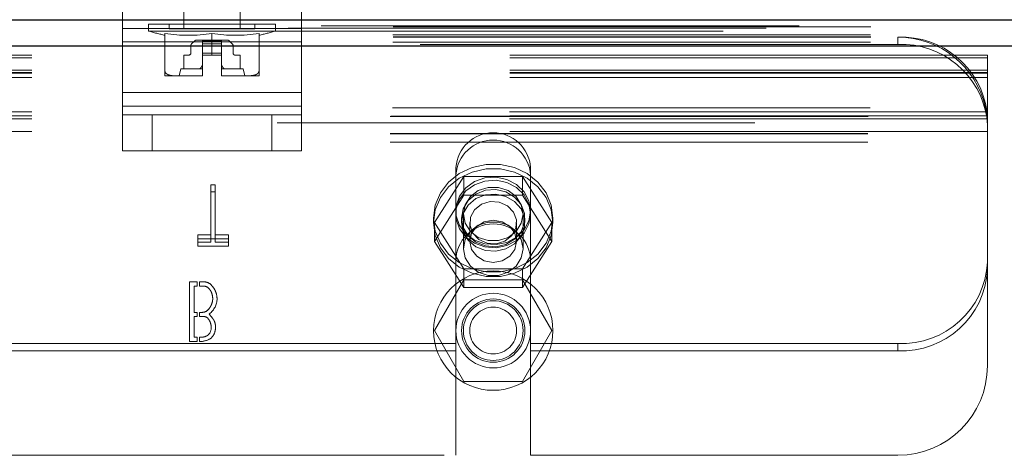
# Model space of a CAD drawing. Header units: inches. Extents: x 0.2 to 10.8, y 0.2 to 8.2.
# Tile 12 of 176: x 3.3138 to 3.5199, y 1.9046 to 1.9958. Entities that reach past the tile are written whole.
import ezdxf

# ---------------------------------------------------------------- set-up
doc = ezdxf.new("R2010")
doc.units = ezdxf.units.IN
doc.header["$MEASUREMENT"] = 0
doc.linetypes.add('HIDDEN', pattern=[0.07500000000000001, 0.05, -0.025])
doc.layers.add('DIMENSIONS', color=140, linetype='Continuous')
doc.styles.add('SLDTEXTSTYLE0', font='TXT', dxfattribs={"width": 0.7})
doc.dimstyles.new('SLDDIMSTYLE0', dxfattribs={"dimtxt": 0.0849609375, "dimasz": 0.13, "dimexe": 0, "dimexo": 0.0625, "dimgap": 0.021240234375, "dimtad": 0, "dimtih": 1, "dimtoh": 1, "dimlfac": 20, "dimrnd": 1e-09, "dimzin": 12, "dimdsep": 46, "dimtxsty": 'SLDTEXTSTYLE0', "dimsah": 1, "dimcen": 0.09, "dimadec": 0, "dimazin": 3, "dimtfac": 1, "dimtofl": 0, "dimtmove": 0, "dimatfit": 3, "dimfxl": 0, "dimfrac": 2, "dimtolj": 1, "dimtzin": 12, "dimarcsym": 0})

# ---------------------------------------------------------------- blocks, each defined once
blk = doc.blocks.new('_D_28')
at = {"layer": 'DIMENSIONS'}
for p, q in [((3.191375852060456, 2.040345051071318), (3.191375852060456, 2.369046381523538)), ((4.868275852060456, 2.040345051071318), (4.868275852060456, 2.369046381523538)), ((3.191375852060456, 2.244046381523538), (3.735353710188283, 2.244046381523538)), ((3.850485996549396, 2.244046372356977), (3.821955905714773, 2.244046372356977)), ((3.821955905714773, 2.244046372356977), (3.821955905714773, 2.109015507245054)), ((4.173634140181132, 2.244046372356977), (4.202164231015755, 2.244046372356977)), ((4.202164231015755, 2.244046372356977), (4.202164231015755, 2.109015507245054)), ((4.868275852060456, 2.244046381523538), (4.288766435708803, 2.244046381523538)), ((3.821955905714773, 2.109015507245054), (3.850485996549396, 2.109015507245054)), ((4.202164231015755, 2.109015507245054), (4.173634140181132, 2.109015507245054))]:
    blk.add_line(p, q, dxfattribs=at)
for points in [[(3.191375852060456, 2.244046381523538), (3.321375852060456, 2.224046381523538), (3.321375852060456, 2.264046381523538)], [(4.868275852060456, 2.244046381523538), (4.738275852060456, 2.264046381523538), (4.738275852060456, 2.224046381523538)]]:
    blk.add_solid(points, dxfattribs=at)
at = {"layer": 'DIMENSIONS', "char_height": 0.08333333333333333, "attachment_point": 1, "style": 'SLDTEXTSTYLE0'}
for s, insert in [('33.54', (3.850485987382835, 2.370488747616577)), ('851.9', (3.850485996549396, 2.216437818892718))]:
    blk.add_mtext(s, dxfattribs=dict(at, insert=insert))

msp = doc.modelspace()

# ---------------------------------------------------------------- linework, layer by layer
at = {"color": 7, "linetype": 'HIDDEN', "lineweight": 18}
for p, q in [((3.348148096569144, 2.013381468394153), (3.348148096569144, 1.993919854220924)), ((3.359959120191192, 1.993919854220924), (3.359959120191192, 2.013381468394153)), ((3.335304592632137, 2.003368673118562), (3.335304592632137, 1.993992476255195)), ((3.372804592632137, 2.003368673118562), (3.372804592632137, 1.993992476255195)), ((3.335302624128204, 1.991180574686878), (3.335302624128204, 1.995868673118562)), ((3.372802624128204, 1.991180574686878), (3.372802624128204, 1.995868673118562)), ((3.170027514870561, 1.994058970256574), (4.889616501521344, 1.994058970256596)), ((3.176928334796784, 1.994493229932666), (4.882701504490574, 1.994493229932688)), ((3.191971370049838, 1.994315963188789), (4.867680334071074, 1.994315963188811)), ((3.372802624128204, 1.993992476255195), (3.335302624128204, 1.993992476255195)), ((3.335304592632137, 1.993992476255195), (3.372804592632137, 1.993992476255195)), ((3.335304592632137, 1.993992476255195), (3.335304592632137, 1.980556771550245)), ((3.340766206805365, 1.994904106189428), (3.367341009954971, 1.994904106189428)), ((3.340766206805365, 1.994904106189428), (3.340766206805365, 1.993438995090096)), ((3.340766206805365, 1.993438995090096), (3.367341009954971, 1.993438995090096)), ((3.345096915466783, 1.994904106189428), (3.345096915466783, 1.993919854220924)), ((3.345096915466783, 1.993919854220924), (3.363010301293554, 1.993919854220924)), ((3.363010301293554, 1.993919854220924), (3.363010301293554, 1.994904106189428)), ((3.367341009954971, 1.993438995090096), (3.367341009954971, 1.994904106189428)), ((3.372804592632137, 1.993992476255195), (3.372804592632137, 1.980556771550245)), ((3.191925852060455, 1.992627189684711), (4.867725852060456, 1.992627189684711)), ((3.191925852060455, 1.991105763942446), (4.867725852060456, 1.991105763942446)), ((3.191971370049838, 1.99214505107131), (4.867680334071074, 1.99214505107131)), ((3.372802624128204, 1.991180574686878), (3.335302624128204, 1.991180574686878)), ((3.335302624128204, 1.977744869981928), (3.335302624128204, 1.991180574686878)), ((3.335304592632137, 1.991180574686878), (3.372804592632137, 1.991180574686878)), ((3.344211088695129, 1.992905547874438), (3.344211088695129, 1.985023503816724)), ((3.350435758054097, 1.991384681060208), (3.349797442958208, 1.990746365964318)), ((3.352085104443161, 1.991557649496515), (3.350853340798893, 1.991557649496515)), ((3.356022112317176, 1.991557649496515), (3.352085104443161, 1.991557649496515)), ((3.352085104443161, 1.991384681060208), (3.352085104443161, 1.991557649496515)), ((3.352085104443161, 1.990746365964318), (3.352085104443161, 1.991384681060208)), ((3.356022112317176, 1.991384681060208), (3.352085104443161, 1.991384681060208)), ((3.356022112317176, 1.991384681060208), (3.352085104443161, 1.991384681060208)), ((3.352085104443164, 1.991384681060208), (3.35602211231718, 1.991384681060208)), ((3.352085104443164, 1.991384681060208), (3.35602211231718, 1.991384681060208)), ((3.354053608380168, 1.992905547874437), (3.354053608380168, 1.988408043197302)), ((3.356022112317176, 1.991384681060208), (3.356022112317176, 1.991557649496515)), ((3.357253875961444, 1.991557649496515), (3.356022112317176, 1.991557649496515)), ((3.356022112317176, 1.990746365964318), (3.356022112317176, 1.991384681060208)), ((3.358309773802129, 1.990746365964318), (3.357671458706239, 1.991384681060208)), ((3.363896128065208, 1.992905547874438), (3.363896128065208, 1.985023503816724)), ((3.372802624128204, 1.977744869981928), (3.372802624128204, 1.991180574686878)), ((3.497625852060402, 1.990623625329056), (3.497625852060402, 1.992145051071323)), ((3.191971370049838, 1.99034505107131), (4.867680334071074, 1.99034505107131)), ((3.191971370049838, 1.99034505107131), (4.867680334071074, 1.99034505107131)), ((3.191971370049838, 1.99034505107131), (4.867680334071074, 1.99034505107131)), ((3.191971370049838, 1.990345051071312), (4.867680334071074, 1.990345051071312)), ((3.191971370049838, 1.990345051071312), (4.867680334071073, 1.990345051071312)), ((3.497625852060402, 1.990623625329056), (3.210125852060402, 1.990623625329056)), ((3.349624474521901, 1.990328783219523), (3.349624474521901, 1.988801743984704)), ((3.352085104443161, 1.990328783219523), (3.352085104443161, 1.990746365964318)), ((3.356022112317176, 1.990746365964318), (3.352085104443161, 1.990746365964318)), ((3.356022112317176, 1.990746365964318), (3.352085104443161, 1.990746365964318)), ((3.352085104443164, 1.990746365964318), (3.35602211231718, 1.990746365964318)), ((3.352085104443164, 1.990746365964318), (3.35602211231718, 1.990746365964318)), ((3.352085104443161, 1.988801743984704), (3.352085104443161, 1.990328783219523)), ((3.356022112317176, 1.990328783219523), (3.352085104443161, 1.990328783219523)), ((3.356022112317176, 1.990328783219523), (3.352085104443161, 1.990328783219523)), ((3.352085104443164, 1.990328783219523), (3.35602211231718, 1.990328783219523)), ((3.352085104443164, 1.990328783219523), (3.35602211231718, 1.990328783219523)), ((3.356022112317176, 1.990328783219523), (3.356022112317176, 1.990746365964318)), ((3.356022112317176, 1.988801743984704), (3.356022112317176, 1.990328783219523)), ((3.358482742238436, 1.988801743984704), (3.358482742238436, 1.990328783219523)), ((3.516375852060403, 1.988363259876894), (3.191375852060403, 1.988363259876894)), ((3.516375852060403, 1.987857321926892), (3.191375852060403, 1.987857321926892)), ((3.3492307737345, 1.988408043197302), (3.348148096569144, 1.988408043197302)), ((3.348148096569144, 1.988408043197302), (3.348148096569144, 1.985553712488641)), ((3.356022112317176, 1.988801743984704), (3.352085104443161, 1.988801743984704)), ((3.352085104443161, 1.988408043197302), (3.352085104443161, 1.988801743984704)), ((3.356022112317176, 1.988801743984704), (3.352085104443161, 1.988801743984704)), ((3.352085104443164, 1.988801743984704), (3.35602211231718, 1.988801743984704)), ((3.352085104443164, 1.988801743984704), (3.35602211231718, 1.988801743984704)), ((3.352085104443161, 1.988408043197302), (3.352085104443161, 1.984077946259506)), ((3.354053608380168, 1.988408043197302), (3.352085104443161, 1.988408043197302)), ((3.354053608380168, 1.988408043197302), (3.356022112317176, 1.988408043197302)), ((3.356022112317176, 1.988408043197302), (3.356022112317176, 1.988801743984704)), ((3.356022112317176, 1.988408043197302), (3.356022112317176, 1.984077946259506)), ((3.359959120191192, 1.988408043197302), (3.358876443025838, 1.988408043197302)), ((3.359959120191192, 1.985553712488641), (3.359959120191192, 1.988408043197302)), ((3.516375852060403, 1.987857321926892), (3.516375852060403, 1.988363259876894)), ((3.516375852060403, 1.975685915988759), (3.516375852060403, 1.987857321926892)), ((3.516375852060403, 1.985245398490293), (3.191375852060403, 1.985245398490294)), ((3.347557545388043, 1.985553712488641), (3.347163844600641, 1.984077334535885)), ((3.347557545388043, 1.985553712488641), (3.352085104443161, 1.985553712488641)), ((3.356022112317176, 1.985553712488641), (3.360549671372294, 1.985553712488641)), ((3.360943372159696, 1.984077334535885), (3.360549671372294, 1.985553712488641)), ((3.516375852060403, 1.984763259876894), (3.191375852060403, 1.984763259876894)), ((3.516375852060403, 1.984594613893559), (3.191375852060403, 1.98459461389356)), ((3.516375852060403, 1.983723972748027), (3.191375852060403, 1.983723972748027)), ((3.344211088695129, 1.984077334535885), (3.346272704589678, 1.984077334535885)), ((3.346272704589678, 1.984077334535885), (3.351991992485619, 1.984077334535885)), ((3.351991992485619, 1.984077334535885), (3.352085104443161, 1.984077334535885)), ((3.352085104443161, 1.984077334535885), (3.351991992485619, 1.984077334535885)), ((3.351991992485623, 1.984077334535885), (3.352085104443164, 1.984077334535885)), ((3.352085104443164, 1.984077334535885), (3.351991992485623, 1.984077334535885)), ((3.352085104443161, 1.984077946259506), (3.352085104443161, 1.984077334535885)), ((3.356022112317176, 1.984077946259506), (3.356022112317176, 1.984077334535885)), ((3.356022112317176, 1.984077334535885), (3.356115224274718, 1.984077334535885)), ((3.356115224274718, 1.984077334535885), (3.356022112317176, 1.984077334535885)), ((3.35602211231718, 1.984077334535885), (3.356115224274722, 1.984077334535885)), ((3.356115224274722, 1.984077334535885), (3.35602211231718, 1.984077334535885)), ((3.356115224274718, 1.984077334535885), (3.361834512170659, 1.984077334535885)), ((3.361834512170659, 1.984077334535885), (3.363896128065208, 1.984077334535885)), ((3.372802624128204, 1.980556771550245), (3.335302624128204, 1.980556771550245)), ((3.335304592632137, 1.980556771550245), (3.372804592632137, 1.980556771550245)), ((3.335304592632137, 1.980556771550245), (3.335304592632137, 1.975868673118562)), ((3.372804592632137, 1.980556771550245), (3.372804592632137, 1.975868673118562)), ((3.191807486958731, 1.97739505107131), (3.515944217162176, 1.97739505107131)), ((3.191807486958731, 1.97739505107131), (3.515944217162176, 1.97739505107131)), ((3.372802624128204, 1.977744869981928), (3.335302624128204, 1.977744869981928)), ((3.335302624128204, 1.968368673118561), (3.335302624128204, 1.977744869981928)), ((3.335304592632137, 1.977744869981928), (3.372804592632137, 1.977744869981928)), ((3.372802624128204, 1.968368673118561), (3.372802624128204, 1.977744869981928)), ((3.516375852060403, 1.975685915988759), (3.191375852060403, 1.97568591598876)), ((3.191375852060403, 1.975517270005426), (3.516375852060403, 1.975517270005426)), ((3.516311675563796, 1.976556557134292), (3.191440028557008, 1.976556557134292)), ((3.516311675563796, 1.975035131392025), (3.191440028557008, 1.975035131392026)), ((3.191505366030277, 1.97559505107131), (3.516246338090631, 1.97559505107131)), ((3.335304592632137, 1.97586867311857), (3.335302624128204, 1.975868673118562)), ((3.335304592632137, 1.975868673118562), (3.335304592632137, 1.968368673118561)), ((3.335304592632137, 1.975868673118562), (3.341554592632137, 1.975868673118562)), ((3.341552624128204, 1.975868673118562), (3.341552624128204, 1.968368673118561)), ((3.341554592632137, 1.975868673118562), (3.341554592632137, 1.968368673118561)), ((3.341554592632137, 1.975868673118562), (3.366554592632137, 1.975868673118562)), ((3.366552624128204, 1.975868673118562), (3.366552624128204, 1.968368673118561)), ((3.366554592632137, 1.975868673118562), (3.366554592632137, 1.968368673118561)), ((3.366554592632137, 1.975868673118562), (3.372804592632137, 1.975868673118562)), ((3.372804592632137, 1.975868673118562), (3.372804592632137, 1.968368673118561)), ((3.516375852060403, 1.975525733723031), (3.516375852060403, 1.975685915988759)), ((3.516375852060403, 1.975525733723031), (3.516375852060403, 1.973726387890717)), ((4.867680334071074, 1.97424505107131), (3.191971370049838, 1.97424505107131)), ((3.516375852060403, 1.973726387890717), (3.516375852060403, 1.973395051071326)), ((3.516375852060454, 1.97339505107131), (3.516375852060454, 1.97019505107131)), ((3.516375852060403, 1.972423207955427), (3.191375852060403, 1.972423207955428)), ((3.191375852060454, 1.97199505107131), (3.516375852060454, 1.97199505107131)), ((3.191375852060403, 1.971917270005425), (3.516375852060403, 1.971917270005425)), ((3.191375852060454, 1.97019505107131), (3.516375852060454, 1.97019505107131)), ((3.191375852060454, 1.97019505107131), (3.516375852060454, 1.97019505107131)), ((3.335304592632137, 1.968368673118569), (3.335302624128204, 1.968368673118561)), ((3.341554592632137, 1.968368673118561), (3.335304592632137, 1.968368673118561)), ((3.341554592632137, 1.968368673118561), (3.366554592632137, 1.968368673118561)), ((3.372804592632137, 1.968368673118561), (3.366554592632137, 1.968368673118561)), ((3.516375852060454, 1.97019505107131), (3.516375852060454, 1.92339505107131)), ((3.405113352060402, 1.964876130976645), (3.405113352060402, 1.963354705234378)), ((3.420738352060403, 1.964876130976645), (3.420738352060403, 1.963354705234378)), ((3.400628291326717, 1.953332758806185), (3.406777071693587, 1.962984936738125)), ((3.405113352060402, 1.945270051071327), (3.405113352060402, 1.963354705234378)), ((3.406777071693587, 1.962984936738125), (3.406777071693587, 1.959075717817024)), ((3.406777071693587, 1.962984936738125), (3.419074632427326, 1.962984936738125)), ((3.419074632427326, 1.962984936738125), (3.419074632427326, 1.959075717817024)), ((3.419074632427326, 1.962984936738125), (3.425223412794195, 1.953332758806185)), ((3.420738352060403, 1.945270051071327), (3.420738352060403, 1.963354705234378)), ((3.353832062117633, 1.96127335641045), (3.353832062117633, 1.959751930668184)), ((3.354720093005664, 1.96127335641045), (3.353832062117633, 1.96127335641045)), ((3.354720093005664, 1.96127335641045), (3.354720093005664, 1.959751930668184)), ((3.353832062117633, 1.959751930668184), (3.354720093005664, 1.959751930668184)), ((3.353832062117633, 1.949245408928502), (3.353832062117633, 1.959751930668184)), ((3.354720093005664, 1.959751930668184), (3.354720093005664, 1.949245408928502)), ((3.400628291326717, 1.949423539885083), (3.406777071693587, 1.959075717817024)), ((3.406777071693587, 1.959075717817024), (3.419074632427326, 1.959075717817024)), ((3.419074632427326, 1.959075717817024), (3.425223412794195, 1.949423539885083)), ((3.400425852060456, 1.954283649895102), (3.400425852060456, 1.953332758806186)), ((3.406300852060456, 1.954283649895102), (3.406300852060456, 1.953332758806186)), ((3.406675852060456, 1.955144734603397), (3.406675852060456, 1.947880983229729)), ((3.419175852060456, 1.947880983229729), (3.419175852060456, 1.955144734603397)), ((3.419550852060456, 1.953332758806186), (3.419550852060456, 1.954283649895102)), ((3.425425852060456, 1.953332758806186), (3.425425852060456, 1.954283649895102)), ((3.400628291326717, 1.953332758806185), (3.400628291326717, 1.949423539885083)), ((3.406777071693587, 1.943680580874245), (3.400628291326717, 1.953332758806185)), ((3.408028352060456, 1.953332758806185), (3.408028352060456, 1.949423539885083)), ((3.417823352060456, 1.949423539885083), (3.417823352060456, 1.953332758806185)), ((3.425223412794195, 1.953332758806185), (3.419074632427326, 1.943680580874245)), ((3.425223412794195, 1.953332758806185), (3.425223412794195, 1.949423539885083)), ((3.351090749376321, 1.950766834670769), (3.351090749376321, 1.949245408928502)), ((3.353832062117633, 1.950766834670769), (3.351090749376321, 1.950766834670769)), ((3.351090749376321, 1.949944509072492), (3.357519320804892, 1.949944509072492)), ((3.357519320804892, 1.950766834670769), (3.354720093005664, 1.950766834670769)), ((3.357519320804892, 1.950766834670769), (3.357519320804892, 1.949245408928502)), ((3.351090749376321, 1.949245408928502), (3.353832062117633, 1.949245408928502)), ((3.351090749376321, 1.948423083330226), (3.351090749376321, 1.949245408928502)), ((3.357519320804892, 1.948423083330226), (3.351090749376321, 1.948423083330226)), ((3.354720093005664, 1.949245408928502), (3.357519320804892, 1.949245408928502)), ((3.357519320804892, 1.949245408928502), (3.357519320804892, 1.948423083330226)), ((3.406777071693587, 1.939771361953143), (3.400628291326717, 1.949423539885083)), ((3.425223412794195, 1.949423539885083), (3.419074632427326, 1.939771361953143)), ((3.405113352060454, 1.94527005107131), (3.405113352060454, 1.90464505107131)), ((3.419074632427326, 1.943680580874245), (3.406777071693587, 1.943680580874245)), ((3.406777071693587, 1.943680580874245), (3.406777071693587, 1.939771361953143)), ((3.419074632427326, 1.943680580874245), (3.419074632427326, 1.939771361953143)), ((3.420738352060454, 1.94527005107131), (3.420738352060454, 1.90464505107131)), ((3.349378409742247, 1.940936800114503), (3.350973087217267, 1.940936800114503)), ((3.349378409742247, 1.928436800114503), (3.349378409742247, 1.940936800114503)), ((3.350314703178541, 1.940058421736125), (3.350314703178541, 1.934556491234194)), ((3.350973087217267, 1.940058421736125), (3.350314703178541, 1.940058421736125)), ((3.350973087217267, 1.940936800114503), (3.350973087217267, 1.940058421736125)), ((3.351473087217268, 1.940058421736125), (3.351473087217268, 1.940936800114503)), ((3.406777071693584, 1.94139505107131), (3.400628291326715, 1.93074505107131)), ((3.419074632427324, 1.94139505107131), (3.406777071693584, 1.94139505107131)), ((3.419074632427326, 1.939771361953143), (3.406777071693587, 1.939771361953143)), ((3.425223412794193, 1.93074505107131), (3.419074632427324, 1.94139505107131)), ((3.350314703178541, 1.934556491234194), (3.350973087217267, 1.934556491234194)), ((3.350314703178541, 1.933697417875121), (3.350314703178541, 1.929344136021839)), ((3.350973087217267, 1.933697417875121), (3.350314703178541, 1.933697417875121)), ((3.350973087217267, 1.934556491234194), (3.350973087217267, 1.933697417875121)), ((3.351473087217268, 1.933697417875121), (3.351473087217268, 1.934556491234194)), ((3.350314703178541, 1.929344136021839), (3.350973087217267, 1.929344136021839)), ((3.350973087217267, 1.929344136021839), (3.350973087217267, 1.928436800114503)), ((3.351473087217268, 1.928441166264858), (3.351473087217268, 1.929344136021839)), ((3.400628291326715, 1.93074505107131), (3.406777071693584, 1.92009505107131)), ((3.419074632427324, 1.92009505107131), (3.425223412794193, 1.93074505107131)), ((3.405113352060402, 1.928057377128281), (3.302638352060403, 1.928057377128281)), ((3.350973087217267, 1.928436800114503), (3.349378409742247, 1.928436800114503)), ((3.497625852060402, 1.928057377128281), (3.420738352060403, 1.928057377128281)), ((3.497625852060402, 1.928057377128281), (3.497625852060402, 1.926535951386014)), ((3.405113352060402, 1.926535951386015), (3.302638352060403, 1.926535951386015)), ((3.497625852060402, 1.926535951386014), (3.420738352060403, 1.926535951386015)), ((3.406777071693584, 1.92009505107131), (3.419074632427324, 1.92009505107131)), ((3.302638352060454, 1.90464505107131), (3.405113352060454, 1.90464505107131)), ((3.420738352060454, 1.90464505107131), (3.497625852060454, 1.90464505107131))]:
    msp.add_line(p, q, dxfattribs=at)
at = {"color": 7, "linetype": 'Continuous', "lineweight": 25}
for p, q in [((3.191971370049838, 1.99574505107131), (4.867680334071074, 1.99574505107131)), ((3.191971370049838, 1.99034505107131), (4.867680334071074, 1.99034505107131))]:
    msp.add_line(p, q, dxfattribs=at)
at = {"color": 7, "linetype": 'HIDDEN', "lineweight": 18, "flags": 128}
for points in [[(3.161072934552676, 1.993388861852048), (4.015896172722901, 1.99338839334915), (4.898576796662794, 1.993388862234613)], [(3.176943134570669, 1.994493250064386), (4.015903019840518, 1.994493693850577), (4.882716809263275, 1.994493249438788)], [(3.191971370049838, 1.992254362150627), (4.015896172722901, 1.992254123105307), (4.867680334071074, 1.992254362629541)], [(3.400425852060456, 1.954283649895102), (3.40078907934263, 1.951572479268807), (3.40185765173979, 1.949018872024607), (3.403569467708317, 1.946771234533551), (3.405825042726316, 1.944960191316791), (3.408493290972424, 1.943690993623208), (3.411419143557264, 1.943037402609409), (3.414432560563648, 1.943037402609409), (3.417358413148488, 1.943690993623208), (3.420026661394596, 1.944960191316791), (3.422282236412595, 1.946771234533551), (3.423994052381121, 1.949018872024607), (3.425062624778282, 1.951572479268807), (3.425425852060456, 1.954283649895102), (3.425062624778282, 1.956994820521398), (3.423994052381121, 1.959548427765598), (3.422282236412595, 1.961796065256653), (3.420026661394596, 1.963607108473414), (3.417358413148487, 1.964876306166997), (3.414432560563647, 1.965529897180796), (3.411419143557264, 1.965529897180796), (3.408493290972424, 1.964876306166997), (3.405825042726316, 1.963607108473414), (3.403569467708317, 1.961796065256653), (3.40185765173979, 1.959548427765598), (3.40078907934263, 1.956994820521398), (3.400425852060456, 1.954283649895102)], [(3.400425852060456, 1.953332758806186), (3.40078907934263, 1.95062158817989), (3.40185765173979, 1.94806798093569), (3.403569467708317, 1.945820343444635), (3.405825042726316, 1.944009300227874), (3.408493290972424, 1.942740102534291), (3.411419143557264, 1.942086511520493), (3.414432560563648, 1.942086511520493), (3.417358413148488, 1.942740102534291), (3.420026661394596, 1.944009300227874), (3.422282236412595, 1.945820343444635), (3.423994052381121, 1.94806798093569), (3.425062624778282, 1.95062158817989), (3.425425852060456, 1.953332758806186), (3.425062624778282, 1.956043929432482), (3.423994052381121, 1.958597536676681), (3.422282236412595, 1.960845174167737), (3.420026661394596, 1.962656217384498), (3.417358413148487, 1.96392541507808), (3.414432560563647, 1.964579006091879), (3.411419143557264, 1.964579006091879), (3.408493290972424, 1.96392541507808), (3.405825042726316, 1.962656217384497), (3.403569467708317, 1.960845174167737), (3.40185765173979, 1.958597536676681), (3.40078907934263, 1.956043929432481), (3.400425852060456, 1.953332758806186)], [(3.420738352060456, 1.955805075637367), (3.42039126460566, 1.953718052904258), (3.4193808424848, 1.951816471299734), (3.417796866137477, 1.950269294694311), (3.415780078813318, 1.949213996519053), (3.4135096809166, 1.948744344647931), (3.411187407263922, 1.948902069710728), (3.409019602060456, 1.94967315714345), (3.407198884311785, 1.950989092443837), (3.405887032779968, 1.952732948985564), (3.405200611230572, 1.954749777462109), (3.405200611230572, 1.956860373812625), (3.405887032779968, 1.958877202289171), (3.407198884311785, 1.960621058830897), (3.409019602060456, 1.961936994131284), (3.411187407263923, 1.962708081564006), (3.4135096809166, 1.962865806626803), (3.415780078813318, 1.962396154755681), (3.417796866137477, 1.961340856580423), (3.4193808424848, 1.959793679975), (3.42039126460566, 1.957892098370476), (3.420738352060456, 1.955805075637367)], [(3.420738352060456, 1.955144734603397), (3.42039126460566, 1.953057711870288), (3.4193808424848, 1.951156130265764), (3.417796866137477, 1.949608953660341), (3.415780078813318, 1.948553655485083), (3.4135096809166, 1.948084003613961), (3.411187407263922, 1.948241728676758), (3.409019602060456, 1.94901281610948), (3.407198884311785, 1.950328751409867), (3.405887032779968, 1.952072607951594), (3.405200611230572, 1.954089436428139), (3.405200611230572, 1.956200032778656), (3.405887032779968, 1.9582168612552), (3.407198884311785, 1.959960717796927), (3.409019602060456, 1.961276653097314), (3.411187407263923, 1.962047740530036), (3.4135096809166, 1.962205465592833), (3.415780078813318, 1.961735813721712), (3.417796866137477, 1.960680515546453), (3.4193808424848, 1.95913333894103), (3.42039126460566, 1.957231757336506), (3.420738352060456, 1.955144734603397)], [(3.406300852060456, 1.954283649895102), (3.406659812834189, 1.952334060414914), (3.407697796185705, 1.950595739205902), (3.409302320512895, 1.949257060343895), (3.411299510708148, 1.948463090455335), (3.41347294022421, 1.948299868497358), (3.415587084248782, 1.948785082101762), (3.417412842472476, 1.949866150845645), (3.418752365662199, 1.951425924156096), (3.419460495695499, 1.953295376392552), (3.419460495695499, 1.955271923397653), (3.418752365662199, 1.957141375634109), (3.417412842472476, 1.95870114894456), (3.415587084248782, 1.959782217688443), (3.41347294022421, 1.960267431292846), (3.411299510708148, 1.96010420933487), (3.409302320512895, 1.959310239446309), (3.407697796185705, 1.957971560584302), (3.406659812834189, 1.95623323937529), (3.406300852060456, 1.954283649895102)], [(3.419175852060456, 1.955144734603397), (3.418798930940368, 1.953207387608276), (3.41771362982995, 1.951503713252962), (3.416050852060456, 1.950239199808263), (3.414011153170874, 1.949566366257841), (3.411840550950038, 1.949566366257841), (3.409800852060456, 1.950239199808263), (3.408138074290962, 1.951503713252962), (3.407052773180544, 1.953207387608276), (3.406675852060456, 1.955144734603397), (3.407052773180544, 1.957082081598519), (3.408138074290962, 1.958785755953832), (3.409800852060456, 1.960050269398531), (3.411840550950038, 1.960723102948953), (3.414011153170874, 1.960723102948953), (3.416050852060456, 1.960050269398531), (3.41771362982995, 1.958785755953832), (3.418798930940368, 1.957082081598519), (3.419175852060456, 1.955144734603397)], [(3.406300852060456, 1.953332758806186), (3.406659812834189, 1.951383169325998), (3.407697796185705, 1.949644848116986), (3.409302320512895, 1.948306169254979), (3.411299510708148, 1.947512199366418), (3.41347294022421, 1.947348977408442), (3.415587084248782, 1.947834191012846), (3.417412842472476, 1.948915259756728), (3.418752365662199, 1.950475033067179), (3.419460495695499, 1.952344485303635), (3.419460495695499, 1.954321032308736), (3.418752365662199, 1.956190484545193), (3.417412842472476, 1.957750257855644), (3.415587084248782, 1.958831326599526), (3.41347294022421, 1.95931654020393), (3.411299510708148, 1.959153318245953), (3.409302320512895, 1.958359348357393), (3.407697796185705, 1.957020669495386), (3.406659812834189, 1.955282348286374), (3.406300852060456, 1.953332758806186)], [(3.415374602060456, 1.949488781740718), (3.413565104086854, 1.948932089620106), (3.411658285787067, 1.949045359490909), (3.409944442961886, 1.949811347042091), (3.408684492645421, 1.951113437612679), (3.408070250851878, 1.952753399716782), (3.408195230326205, 1.954481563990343), (3.40904040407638, 1.956034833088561), (3.410477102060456, 1.957176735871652), (3.412286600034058, 1.957733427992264), (3.414193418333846, 1.957620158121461), (3.415907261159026, 1.956854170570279), (3.41716721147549, 1.955552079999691), (3.417781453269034, 1.953912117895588), (3.417656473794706, 1.952183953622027), (3.416811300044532, 1.950630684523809), (3.415374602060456, 1.949488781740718)], [(3.419175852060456, 1.947880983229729), (3.418798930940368, 1.945943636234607), (3.41771362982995, 1.944239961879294), (3.416050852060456, 1.942975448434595), (3.414011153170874, 1.942302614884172), (3.411840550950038, 1.942302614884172), (3.409800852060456, 1.942975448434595), (3.408138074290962, 1.944239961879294), (3.407052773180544, 1.945943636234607), (3.406675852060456, 1.947880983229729), (3.407052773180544, 1.94981833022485), (3.408138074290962, 1.951522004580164), (3.409800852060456, 1.952786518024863), (3.411840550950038, 1.953459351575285), (3.414011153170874, 1.953459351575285), (3.416050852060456, 1.952786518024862), (3.41771362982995, 1.951522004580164), (3.418798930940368, 1.94981833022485), (3.419175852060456, 1.947880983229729)], [(3.417823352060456, 1.949423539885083), (3.41745055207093, 1.94772494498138), (3.416388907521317, 1.946284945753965), (3.414800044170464, 1.945322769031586), (3.412925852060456, 1.944984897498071), (3.411051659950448, 1.945322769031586), (3.409462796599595, 1.946284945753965), (3.408401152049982, 1.94772494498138), (3.408028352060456, 1.949423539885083), (3.408401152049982, 1.951122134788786), (3.409462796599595, 1.952562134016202), (3.411051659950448, 1.953524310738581), (3.412925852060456, 1.953862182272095), (3.414800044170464, 1.953524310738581), (3.416388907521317, 1.952562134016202), (3.41745055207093, 1.951122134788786), (3.417823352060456, 1.949423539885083)]]:
    msp.add_lwpolyline(points, dxfattribs=at)
at = {"color": 7, "linetype": 'HIDDEN', "lineweight": 18}
for radius in [0.01249999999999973, 0.007812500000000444, 0.006624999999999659, 0.006250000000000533, 0.004897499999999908]:
    msp.add_circle((3.412925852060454, 1.93074505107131), radius, dxfattribs=at)
for centre, radius, start, end in [((3.354053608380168, 2.037589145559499), 0.04610629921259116, 253.2503397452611, 257.6739543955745), ((3.354053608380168, 2.037589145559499), 0.04610629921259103, 282.3260456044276, 286.74966025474), ((3.349132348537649, 2.026380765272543), 0.03383502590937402, 261.6367379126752, 278.3632620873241), ((3.350853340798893, 1.990967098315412), 0.0005905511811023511, 90, 135), ((3.358974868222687, 2.026380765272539), 0.03383502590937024, 261.636737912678, 278.3632620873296), ((3.357253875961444, 1.990967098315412), 0.0005905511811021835, 45.00000000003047, 90), ((3.498370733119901, 1.97404440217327), 0.01811596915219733, 7.97093536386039, 92.3565162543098), ((3.497625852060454, 1.97339505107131), 0.0187500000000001, 12.31776598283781, 90), ((3.350215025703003, 1.990328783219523), 0.0005905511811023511, 135, 180), ((3.357892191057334, 1.990328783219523), 0.0005905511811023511, 0, 45), ((3.498370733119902, 1.972522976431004), 0.01811596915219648, 7.970935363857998, 92.35651625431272), ((3.349230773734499, 1.988801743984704), 0.0003937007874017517, 270.0000000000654, 0), ((3.358876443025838, 1.988801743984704), 0.0003937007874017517, 180, 270.0000000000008), ((3.35199273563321, 1.991050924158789), 0.006973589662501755, 269.9938942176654, 270.75893449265), ((3.351992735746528, 1.991050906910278), 0.006973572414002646, 269.9938932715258, 270.7589354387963), ((3.356114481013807, 1.991050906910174), 0.006973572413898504, 269.241064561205, 270.0061067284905), ((3.356114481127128, 1.991050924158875), 0.006973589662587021, 269.2410655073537, 270.0061057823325), ((3.412925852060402, 1.964317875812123), 0.007832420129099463, 4.087218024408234, 175.9127819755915), ((3.412925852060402, 1.962796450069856), 0.007832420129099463, 4.087218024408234, 175.9127819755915), ((3.412925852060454, 1.94527005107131), 0.007812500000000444, 0, 180), ((3.4984630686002, 1.945974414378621), 0.01793658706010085, 267.3246632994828, 357.0478590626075), ((3.498463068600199, 1.944452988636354), 0.01793658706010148, 267.3246632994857, 357.047859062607), ((3.497625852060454, 1.92339505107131), 0.01875000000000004, 270.0000000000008, 0)]:
    msp.add_arc(centre, radius, start, end, dxfattribs=at)
for points, knots in [([(3.344211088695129, 1.985023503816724), (3.344218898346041, 1.98490705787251), (3.344262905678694, 1.984799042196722), (3.344385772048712, 1.984617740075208), (3.34446360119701, 1.984543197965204), (3.344714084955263, 1.984355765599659), (3.344902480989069, 1.98427677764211), (3.345479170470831, 1.98410441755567), (3.345876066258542, 1.984077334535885), (3.346272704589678, 1.984077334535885)], [0, 0, 0, 0, 0.1250000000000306, 0.1250000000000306, 0.2500000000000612, 0.2500000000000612, 0.500000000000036, 0.500000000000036, 1, 1, 1, 1]), ([(3.344211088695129, 1.984077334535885), (3.344211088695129, 1.984077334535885), (3.344211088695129, 1.984104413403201), (3.344211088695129, 1.984277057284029), (3.344211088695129, 1.984357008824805), (3.344211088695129, 1.984542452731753), (3.344211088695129, 1.984617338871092), (3.344211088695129, 1.984798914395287), (3.344211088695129, 1.984906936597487), (3.344211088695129, 1.985023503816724)], [0, 0, 0, 0, 0.4999999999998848, 0.4999999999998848, 0.7499999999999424, 0.7499999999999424, 0.8749999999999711, 0.8749999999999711, 1, 1, 1, 1]), ([(3.361834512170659, 1.984077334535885), (3.362231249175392, 1.984077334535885), (3.362628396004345, 1.9841044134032), (3.36320548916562, 1.984277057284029), (3.36339475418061, 1.984357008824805), (3.363642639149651, 1.984542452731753), (3.363721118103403, 1.984617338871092), (3.363844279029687, 1.984798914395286), (3.363888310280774, 1.984906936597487), (3.363896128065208, 1.985023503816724)], [0, 0, 0, 0, 0.4999999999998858, 0.4999999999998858, 0.749999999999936, 0.749999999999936, 0.874999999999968, 0.874999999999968, 1, 1, 1, 1]), ([(3.363896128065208, 1.985023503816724), (3.363896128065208, 1.984907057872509), (3.363896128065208, 1.984799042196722), (3.363896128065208, 1.984617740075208), (3.363896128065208, 1.984543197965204), (3.363896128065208, 1.984355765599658), (3.363896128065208, 1.984276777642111), (3.363896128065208, 1.98410441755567), (3.363896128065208, 1.984077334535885), (3.363896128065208, 1.984077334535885)], [0, 0, 0, 0, 0.1249999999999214, 0.1249999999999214, 0.2499999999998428, 0.2499999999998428, 0.4999999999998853, 0.4999999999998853, 1, 1, 1, 1]), ([(3.516246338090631, 1.97559505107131), (3.516246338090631, 1.97559505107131), (3.516240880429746, 1.975642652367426), (3.516217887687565, 1.975825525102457), (3.516200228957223, 1.975960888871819), (3.516151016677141, 1.976294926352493), (3.516118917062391, 1.976496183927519), (3.516041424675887, 1.976927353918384), (3.51599530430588, 1.977161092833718), (3.515944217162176, 1.97739505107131)], [0, 0, 0, 0, 0.25, 0.25, 0.5, 0.5, 0.75, 0.75, 1, 1, 1, 1]), ([(3.516375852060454, 1.97339505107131), (3.516375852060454, 1.973737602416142), (3.516366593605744, 1.97404384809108), (3.516339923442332, 1.974586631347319), (3.516322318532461, 1.974823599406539), (3.51628952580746, 1.975202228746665), (3.516274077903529, 1.975348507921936), (3.516252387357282, 1.975545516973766), (3.516246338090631, 1.97559505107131), (3.516246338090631, 1.97559505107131)], [0, 0, 0, 0, 0.25, 0.25, 0.5, 0.5, 0.75, 0.75, 1, 1, 1, 1]), ([(3.516311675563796, 1.976556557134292), (3.516324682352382, 1.976414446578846), (3.516335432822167, 1.976283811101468), (3.516352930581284, 1.976044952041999), (3.516359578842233, 1.975937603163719), (3.516369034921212, 1.975758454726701), (3.516371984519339, 1.975684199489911), (3.516375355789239, 1.975576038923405), (3.516375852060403, 1.975540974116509), (3.516375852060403, 1.975525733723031)], [0, 0, 0, 0, 0.25, 0.25, 0.5, 0.5, 0.75, 0.75, 1, 1, 1, 1]), ([(3.351473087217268, 1.940936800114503), (3.351956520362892, 1.940936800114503), (3.352926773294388, 1.941029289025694), (3.35389613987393, 1.940409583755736), (3.354559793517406, 1.939454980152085), (3.354976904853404, 1.938580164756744), (3.355112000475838, 1.937881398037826), (3.355112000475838, 1.937413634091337)], [0, 0, 0, 0, 0.25, 0.5, 0.625, 0.75, 1, 1, 1, 1]), ([(3.354204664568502, 1.937413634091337), (3.354204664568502, 1.937805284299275), (3.354112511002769, 1.938364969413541), (3.353834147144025, 1.939000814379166), (3.353367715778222, 1.939685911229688), (3.352608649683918, 1.940131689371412), (3.351841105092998, 1.940058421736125), (3.351473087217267, 1.940058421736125)], [0, 0, 0, 0, 0.25, 0.375, 0.5, 0.75, 1, 1, 1, 1]), ([(3.351473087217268, 1.934556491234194), (3.35184643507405, 1.934556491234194), (3.352562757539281, 1.934511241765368), (3.35330974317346, 1.93509127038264), (3.353790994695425, 1.935840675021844), (3.354103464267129, 1.936522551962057), (3.354204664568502, 1.93705754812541), (3.354204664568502, 1.937413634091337)], [0, 0, 0, 0, 0.25, 0.5, 0.625, 0.75, 1, 1, 1, 1]), ([(3.353471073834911, 1.934199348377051), (3.35380590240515, 1.933807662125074), (3.354113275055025, 1.933414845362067), (3.354343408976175, 1.933077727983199), (3.35443721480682, 1.932936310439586), (3.354714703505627, 1.932383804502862), (3.354837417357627, 1.931562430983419), (3.354671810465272, 1.930034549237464), (3.353733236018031, 1.928838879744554), (3.352341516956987, 1.928470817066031), (3.351473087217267, 1.928441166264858)], [0, 0, 0, 0, 0.125, 0.15625, 0.1875, 0.25, 0.375, 0.5, 0.75, 1, 1, 1, 1]), ([(3.353886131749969, 1.931486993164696), (3.353886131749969, 1.931795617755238), (3.353797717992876, 1.932258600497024), (3.353535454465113, 1.932839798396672), (3.353094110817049, 1.933495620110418), (3.352463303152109, 1.933765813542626), (3.351791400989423, 1.933697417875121), (3.351473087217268, 1.933697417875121)], [0, 0, 0, 0, 0.25, 0.375, 0.5, 0.75, 1, 1, 1, 1]), ([(3.351473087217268, 1.929344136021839), (3.351628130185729, 1.929344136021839), (3.352032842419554, 1.929350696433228), (3.352685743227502, 1.929472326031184), (3.353584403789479, 1.929928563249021), (3.353886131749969, 1.930749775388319), (3.353886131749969, 1.931486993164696)], [0, 0, 0, 0, 0.125, 0.25, 0.5, 1, 1, 1, 1])]:
    msp.add_open_spline(points, degree=3, knots=knots, dxfattribs=at)
for points in [[(3.352085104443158, 1.986252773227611), (3.351911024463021, 1.986022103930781), (3.351740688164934, 1.985788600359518), (3.351572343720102, 1.985553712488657)], [(3.356534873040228, 1.985553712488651), (3.356366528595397, 1.985788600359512), (3.356196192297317, 1.98602210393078), (3.356022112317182, 1.986252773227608)], [(3.355112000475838, 1.937413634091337), (3.355112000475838, 1.936168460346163), (3.354571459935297, 1.935097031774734), (3.353471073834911, 1.934199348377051)]]:
    msp.add_open_spline(points, degree=3, dxfattribs=at)

# ---------------------------------------------------------------- dimensions: what is measured, and where the dimension line sits
at = {"layer": 'DIMENSIONS'}
dim = msp.add_linear_dim(base=(4.868275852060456, 2.244046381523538), p1=(3.191375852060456, 1.990345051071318), p2=(4.868275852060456, 1.990345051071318), dimstyle='SLDDIMSTYLE0', dxfattribs=at)
dim.commit()
dim.dimension.update_dxf_attribs({"geometry": '_D_28', "text_midpoint": (4.012060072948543, 2.244046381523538), "dimtype": 160})

doc.saveas('drawing.dxf')
